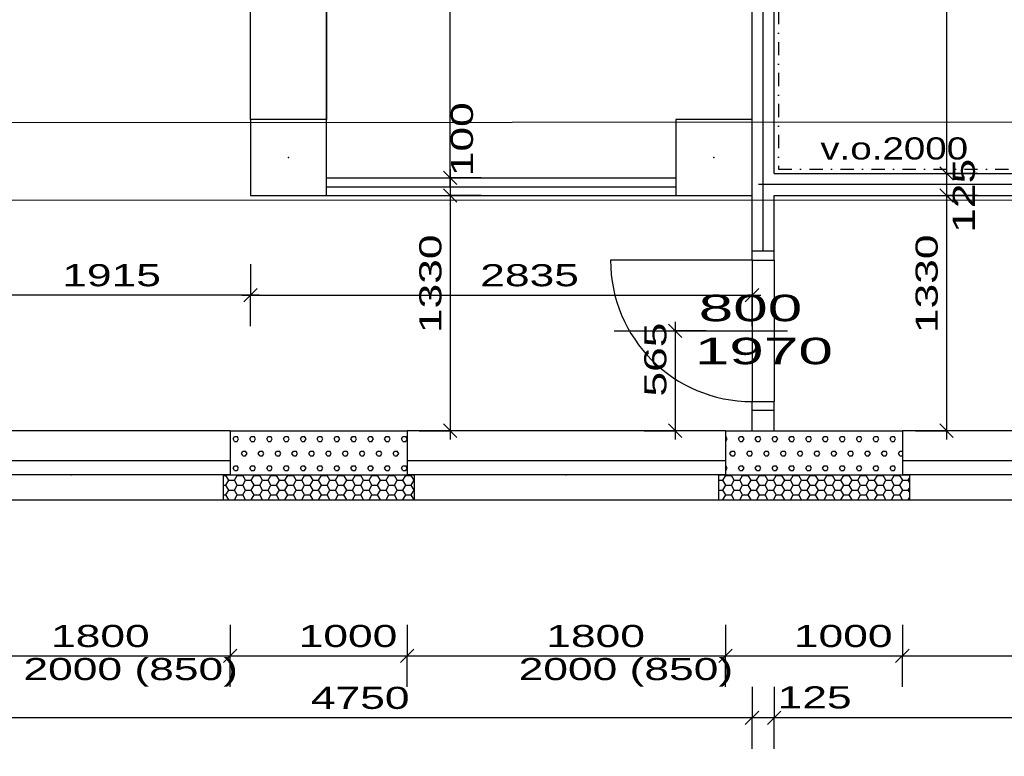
# Model space of a CAD drawing. Extents: x -196363 to 398972, y -489949 to -260582.
# Tile 220 of 256: x 256592 to 262159, y -389825 to -385659. Entities that reach past the tile are written whole.
import ezdxf

# ---------------------------------------------------------------- set-up
doc = ezdxf.new("R2010")
doc.units = 0
doc.header["$MEASUREMENT"] = 0
doc.linetypes.add('DOTDASH', pattern=[1, 0.3, -0.2, 0, -0.2, 0.3])
for name, color, linetype in [('dvere', 1, 'Continuous'), ('koty', 1, 'Continuous'), ('navrh', 2, 'Continuous'), ('noszdiv', 1, 'Continuous'), ('obklady', 14, 'Continuous'), ('okna', 2, 'Continuous'), ('popdver', 6, 'Continuous'), ('srafy', 8, 'Continuous'), ('tepizol', 8, 'Continuous'), ('zarpred', 5, 'Continuous')]:
    doc.layers.add(name, color=color, linetype=linetype)
doc.styles.add('SPIRITTXTSTYLE1', font='ROMAN')
doc.linetypes.add('CERCH2', pattern='A,0,-1,[17,dur+dsp vaclavov.shx,S=0.003401,R=0,X=-1,Y=0],0', length=1)
doc.linetypes.add('TEPIZL3', pattern='A,0,-1,[9,dur+dsp vaclavov.shx,S=0.005714,R=0,X=-1,Y=0],0', length=1)
doc.dimstyles.new('SPIRITSTYLE26', dxfattribs={"dimtxt": 125, "dimasz": 12.7, "dimexe": 175, "dimexo": -175, "dimgap": 50, "dimtad": 1, "dimdec": 3, "dimzin": 0, "dimdsep": 46, "dimlunit": 7, "dimtxsty": 'SPIRITTXTSTYLE1', "dimblk1": '_TICKMARKS26', "dimblk2": '_TICKMARKS26', "dimsah": 1, "dimcen": 0.09, "dimdle": 50, "dimclrd": 1, "dimclre": 1, "dimclrt": 1, "dimadec": 0, "dimazin": 0, "dimtfac": 1, "dimtdec": 4, "dimtofl": 0, "dimtmove": 1, "dimatfit": 0, "dimfxl": 0, "dimtolj": 1, "dimtzin": 0, "dimarcsym": 0})
doc.dimstyles.new('SPIRITSTYLE470', dxfattribs={"dimtxt": 125, "dimasz": 12.7, "dimexe": 175, "dimexo": 928.163696, "dimgap": 50, "dimtad": 1, "dimdec": 3, "dimzin": 0, "dimdsep": 46, "dimlunit": 7, "dimtxsty": 'SPIRITTXTSTYLE1', "dimblk1": '_TICKMARKS470', "dimblk2": '_TICKMARKS470', "dimsah": 1, "dimcen": 0.09, "dimdle": 50, "dimclrd": 1, "dimclre": 1, "dimclrt": 1, "dimadec": 0, "dimazin": 0, "dimtfac": 1, "dimtdec": 4, "dimtofl": 0, "dimtmove": 1, "dimatfit": 0, "dimfxl": 0, "dimtolj": 1, "dimtzin": 0, "dimarcsym": 0})
doc.dimstyles.new('SPIRITSTYLE471', dxfattribs={"dimtxt": 125, "dimasz": 12.7, "dimexe": 175, "dimexo": 973.184204, "dimgap": 50, "dimtad": 1, "dimdec": 3, "dimzin": 0, "dimdsep": 46, "dimlunit": 7, "dimtxsty": 'SPIRITTXTSTYLE1', "dimblk1": '_TICKMARKS471', "dimblk2": '_TICKMARKS471', "dimsah": 1, "dimcen": 0.09, "dimdle": 50, "dimclrd": 1, "dimclre": 1, "dimclrt": 1, "dimadec": 0, "dimazin": 0, "dimtfac": 1, "dimtdec": 4, "dimtofl": 0, "dimtmove": 1, "dimatfit": 0, "dimfxl": 0, "dimtolj": 1, "dimtzin": 0, "dimarcsym": 0})
doc.dimstyles.new('SPIRITSTYLE473', dxfattribs={"dimtxt": 125, "dimasz": 12.7, "dimexe": 175, "dimexo": 1448.169189, "dimgap": 50, "dimtad": 1, "dimdec": 3, "dimzin": 0, "dimdsep": 46, "dimlunit": 7, "dimtxsty": 'SPIRITTXTSTYLE1', "dimblk1": '_TICKMARKS473', "dimblk2": '_TICKMARKS473', "dimsah": 1, "dimcen": 0.09, "dimdle": 50, "dimclrd": 1, "dimclre": 1, "dimclrt": 1, "dimadec": 0, "dimazin": 0, "dimtfac": 1, "dimtdec": 4, "dimtofl": 0, "dimtmove": 1, "dimatfit": 0, "dimfxl": 0, "dimtolj": 1, "dimtzin": 0, "dimarcsym": 0})
doc.dimstyles.new('SPIRITSTYLE475', dxfattribs={"dimtxt": 125, "dimasz": 12.7, "dimexe": 175, "dimexo": 1548.15686, "dimgap": 50, "dimtad": 1, "dimdec": 3, "dimzin": 0, "dimdsep": 46, "dimlunit": 7, "dimtxsty": 'SPIRITTXTSTYLE1', "dimblk1": '_TICKMARKS475', "dimblk2": '_TICKMARKS475', "dimsah": 1, "dimcen": 0.09, "dimdle": 50, "dimclrd": 1, "dimclre": 1, "dimclrt": 1, "dimadec": 0, "dimazin": 0, "dimtfac": 1, "dimtdec": 4, "dimtofl": 0, "dimtmove": 1, "dimatfit": 0, "dimfxl": 0, "dimtolj": 1, "dimtzin": 0, "dimarcsym": 0})
doc.dimstyles.new('SPIRITSTYLE488', dxfattribs={"dimtxt": 125, "dimasz": 12.7, "dimexe": 175, "dimexo": 8150.197266, "dimgap": 50, "dimtad": 1, "dimdec": 3, "dimzin": 0, "dimdsep": 46, "dimlunit": 7, "dimtxsty": 'SPIRITTXTSTYLE1', "dimblk1": '_TICKMARKS488', "dimblk2": '_TICKMARKS488', "dimsah": 1, "dimcen": 0.09, "dimdle": 50, "dimclrd": 1, "dimclre": 1, "dimclrt": 1, "dimadec": 0, "dimazin": 0, "dimtfac": 1, "dimtdec": 4, "dimtofl": 0, "dimtmove": 1, "dimatfit": 0, "dimfxl": 0, "dimtolj": 1, "dimtzin": 0, "dimarcsym": 0})
doc.dimstyles.new('SPIRITSTYLE630', dxfattribs={"dimtxt": 125, "dimasz": 12.7, "dimexe": 175, "dimexo": 113.602547, "dimgap": 50, "dimtad": 1, "dimdec": 3, "dimzin": 0, "dimdsep": 46, "dimlunit": 7, "dimtxsty": 'SPIRITTXTSTYLE1', "dimblk1": '_TICKMARKS630', "dimblk2": '_TICKMARKS630', "dimsah": 1, "dimcen": 0.09, "dimdle": 50, "dimclrd": 1, "dimclre": 1, "dimclrt": 1, "dimadec": 0, "dimazin": 0, "dimtfac": 1, "dimtdec": 4, "dimtofl": 0, "dimtmove": 1, "dimatfit": 0, "dimfxl": 0, "dimtolj": 1, "dimtzin": 0, "dimarcsym": 0})
doc.dimstyles.new('SPIRITSTYLE631', dxfattribs={"dimtxt": 125, "dimasz": 12.7, "dimexe": 175, "dimexo": 388.041595, "dimgap": 50, "dimtad": 1, "dimdec": 3, "dimzin": 0, "dimdsep": 46, "dimlunit": 7, "dimtxsty": 'SPIRITTXTSTYLE1', "dimblk1": '_TICKMARKS631', "dimblk2": '_TICKMARKS631', "dimsah": 1, "dimcen": 0.09, "dimdle": 50, "dimclrd": 1, "dimclre": 1, "dimclrt": 1, "dimadec": 0, "dimazin": 0, "dimtfac": 1, "dimtdec": 4, "dimtofl": 0, "dimtmove": 1, "dimatfit": 0, "dimfxl": 0, "dimtolj": 1, "dimtzin": 0, "dimarcsym": 0})
doc.dimstyles.new('SPIRITSTYLE632', dxfattribs={"dimtxt": 125, "dimasz": 12.7, "dimexe": 175, "dimexo": 23.01582, "dimgap": 50, "dimtad": 1, "dimdec": 3, "dimzin": 0, "dimdsep": 46, "dimlunit": 7, "dimtxsty": 'SPIRITTXTSTYLE1', "dimblk1": '_TICKMARKS632', "dimblk2": '_TICKMARKS632', "dimsah": 1, "dimcen": 0.09, "dimdle": 50, "dimclrd": 1, "dimclre": 1, "dimclrt": 1, "dimadec": 0, "dimazin": 0, "dimtfac": 1, "dimtdec": 4, "dimtofl": 0, "dimtmove": 1, "dimatfit": 0, "dimfxl": 0, "dimtolj": 1, "dimtzin": 0, "dimarcsym": 0})
doc.dimstyles.new('SPIRITSTYLE670', dxfattribs={"dimtxt": 125, "dimasz": 12.7, "dimexe": 175, "dimexo": 225.000381, "dimgap": 50, "dimtad": 1, "dimdec": 3, "dimzin": 0, "dimdsep": 46, "dimlunit": 7, "dimtxsty": 'SPIRITTXTSTYLE1', "dimblk1": '_TICKMARKS670', "dimblk2": '_TICKMARKS670', "dimsah": 1, "dimcen": 0.09, "dimdle": 50, "dimclrd": 1, "dimclre": 1, "dimclrt": 1, "dimadec": 0, "dimazin": 0, "dimtfac": 1, "dimtdec": 4, "dimtofl": 0, "dimtmove": 1, "dimatfit": 0, "dimfxl": 0, "dimtolj": 1, "dimtzin": 0, "dimarcsym": 0})
doc.dimstyles.new('SPIRITSTYLE671', dxfattribs={"dimtxt": 125, "dimasz": 12.7, "dimexe": 175, "dimexo": -174.4543, "dimgap": 50, "dimtad": 1, "dimdec": 3, "dimzin": 0, "dimdsep": 46, "dimlunit": 7, "dimtxsty": 'SPIRITTXTSTYLE1', "dimblk1": '_TICKMARKS671', "dimblk2": '_TICKMARKS671', "dimsah": 1, "dimcen": 0.09, "dimdle": 50, "dimclrd": 1, "dimclre": 1, "dimclrt": 1, "dimadec": 0, "dimazin": 0, "dimtfac": 1, "dimtdec": 4, "dimtofl": 0, "dimtmove": 1, "dimatfit": 0, "dimfxl": 0, "dimtolj": 1, "dimtzin": 0, "dimarcsym": 0})
doc.dimstyles.new('SPIRITSTYLE672', dxfattribs={"dimtxt": 125, "dimasz": 12.7, "dimexe": 175, "dimexo": -29.84297, "dimgap": 50, "dimtad": 1, "dimdec": 3, "dimzin": 0, "dimdsep": 46, "dimlunit": 7, "dimtxsty": 'SPIRITTXTSTYLE1', "dimblk1": '_TICKMARKS672', "dimblk2": '_TICKMARKS672', "dimsah": 1, "dimcen": 0.09, "dimdle": 50, "dimclrd": 1, "dimclre": 1, "dimclrt": 1, "dimadec": 0, "dimazin": 0, "dimtfac": 1, "dimtdec": 4, "dimtofl": 0, "dimtmove": 1, "dimatfit": 0, "dimfxl": 0, "dimtolj": 1, "dimtzin": 0, "dimarcsym": 0})
pattern_1 = [(0, (583704.19, -258948.734), (47.625, 82.488914), [15.875, -79.375]), (0, (583704.19, -258921.234), (47.625, 82.488914), [15.875, -79.375]), (60.000002, (583720.06, -258948.734), (-47.625, 82.488914), [15.875, -79.375]), (120.000003, (583704.19, -258948.734), (-95.25, -3e-06), [15.875, -79.375]), (60.000002, (583696.25, -258934.984), (-47.625, 82.488914), [15.875, -79.375]), (120.000003, (583728, -258934.984), (-95.25, -3e-06), [15.875, -79.375])]
pattern_2 = [(0, (583704.188, -258948.734), (47.625, 27.4963055), [-63.5, 31.75]), (60.000002, (583704.188, -258948.734), (-1.7e-06, 54.9926147), [31.75, -63.5]), (120.000003, (583704.188, -258948.734), (-47.625, 27.4963055), [-63.5, 31.75])]

# ---------------------------------------------------------------- blocks, each defined once
blk = doc.blocks.new('_TICKMARKS471')
at = {"color": 1, "linetype": 'Continuous'}
blk.add_line((-3, -3), (3, 3), dxfattribs=at)
blk = doc.blocks.new('*D1200')
at = {"color": 1, "linetype": 'Continuous', "ltscale": 300}
for p, q in [((255982.765625, -389081.8125, 1723.800049), (255982.765625, -389256.8125, 1723.800049)), ((257782.765625, -389081.8125, 1723.800049), (257782.765625, -389256.8125, 1723.800049)), ((255932.75, -389256.8125, 1723.800049), (257832.765625, -389256.8125, 1723.800049)), ((255982.765625, -389431.8125, 1723.800049), (255982.765625, -389256.8125, 1723.800049)), ((257782.765625, -389431.8125, 1723.800049), (257782.765625, -389256.8125, 1723.800049))]:
    blk.add_line(p, q, dxfattribs=at)
at = {"color": 1, "linetype": 'Continuous', "ltscale": 300, "xscale": 12.69999980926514, "yscale": 12.69999980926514, "zscale": 12.69999980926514, "rotation": 180.0000050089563}
blk.add_blockref('_TICKMARKS471', (255982.765625, -389256.8125, 1723.800049), dxfattribs=at)
at = {"color": 1, "linetype": 'Continuous', "ltscale": 300, "xscale": 12.69999980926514, "yscale": 12.69999980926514, "zscale": 12.69999980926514}
blk.add_blockref('_TICKMARKS471', (257782.765625, -389256.8125, 1723.800049), dxfattribs=at)
at = {"color": 1, "linetype": 'Continuous', "ltscale": 300, "style": 'SPIRITTXTSTYLE1', "width": 1.5}
blk.add_text('1800', height=125, dxfattribs=at).set_placement((256769.671875, -389206.84375, 1723.800049))
blk = doc.blocks.new('*D1201')
at = {"color": 1, "linetype": 'Continuous', "ltscale": 300}
for p, q in [((257782.765625, -389081.8125, 1723.800049), (257782.765625, -389256.8125, 1723.800049)), ((258782.765625, -389081.8125, 1723.800049), (258782.765625, -389256.8125, 1723.800049)), ((257732.765625, -389256.8125, 1723.800049), (258832.765625, -389256.8125, 1723.800049)), ((257782.765625, -389431.8125, 1723.800049), (257782.765625, -389256.8125, 1723.800049)), ((258782.765625, -389431.8125, 1723.800049), (258782.765625, -389256.8125, 1723.800049))]:
    blk.add_line(p, q, dxfattribs=at)
at = {"color": 1, "linetype": 'Continuous', "ltscale": 300, "xscale": 12.69999980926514, "yscale": 12.69999980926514, "zscale": 12.69999980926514, "rotation": 180.0000050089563}
blk.add_blockref('_TICKMARKS471', (257782.765625, -389256.8125, 1723.800049), dxfattribs=at)
at = {"color": 1, "linetype": 'Continuous', "ltscale": 300, "xscale": 12.69999980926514, "yscale": 12.69999980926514, "zscale": 12.69999980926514}
blk.add_blockref('_TICKMARKS471', (258782.765625, -389256.8125, 1723.800049), dxfattribs=at)
at = {"color": 1, "linetype": 'Continuous', "ltscale": 300, "style": 'SPIRITTXTSTYLE1', "width": 1.5}
blk.add_text('1000', height=125, dxfattribs=at).set_placement((258169.6875, -389206.84375, 1723.800049))
blk = doc.blocks.new('_TICKMARKS470')
at = {"color": 1, "linetype": 'Continuous'}
blk.add_line((-3, -3), (3, 3), dxfattribs=at)
blk = doc.blocks.new('*D1202')
at = {"color": 1, "linetype": 'Continuous', "ltscale": 300}
for p, q in [((258782.765625, -389081.8125, 1723.800049), (258782.765625, -389256.8125, 1723.800049)), ((260582.765625, -389081.8125, 1723.800049), (260582.765625, -389256.8125, 1723.800049)), ((258732.765625, -389256.8125, 1723.800049), (260632.78125, -389256.8125, 1723.800049)), ((258782.765625, -389431.8125, 1723.800049), (258782.765625, -389256.8125, 1723.800049)), ((260582.765625, -389431.8125, 1723.800049), (260582.765625, -389256.8125, 1723.800049))]:
    blk.add_line(p, q, dxfattribs=at)
at = {"color": 1, "linetype": 'Continuous', "ltscale": 300, "xscale": 12.69999980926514, "yscale": 12.69999980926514, "zscale": 12.69999980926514, "rotation": 180.0000050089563}
blk.add_blockref('_TICKMARKS470', (258782.765625, -389256.8125, 1723.800049), dxfattribs=at)
at = {"color": 1, "linetype": 'Continuous', "ltscale": 300, "xscale": 12.69999980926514, "yscale": 12.69999980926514, "zscale": 12.69999980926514}
blk.add_blockref('_TICKMARKS470', (260582.765625, -389256.8125, 1723.800049), dxfattribs=at)
at = {"color": 1, "linetype": 'Continuous', "ltscale": 300, "style": 'SPIRITTXTSTYLE1', "width": 1.5}
blk.add_text('1800', height=125, dxfattribs=at).set_placement((259569.671875, -389206.84375, 1723.800049))
blk = doc.blocks.new('*D1203')
at = {"color": 1, "linetype": 'Continuous', "ltscale": 300}
for p, q in [((260582.765625, -389081.8125, 1723.800049), (260582.765625, -389256.8125, 1723.800049)), ((261582.765625, -389081.8125, 1723.800049), (261582.765625, -389256.8125, 1723.800049)), ((260532.765625, -389256.8125, 1723.800049), (261632.78125, -389256.8125, 1723.800049)), ((260582.765625, -389431.8125, 1723.800049), (260582.765625, -389256.8125, 1723.800049)), ((261582.765625, -389431.8125, 1723.800049), (261582.765625, -389256.8125, 1723.800049))]:
    blk.add_line(p, q, dxfattribs=at)
at = {"color": 1, "linetype": 'Continuous', "ltscale": 300, "xscale": 12.69999980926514, "yscale": 12.69999980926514, "zscale": 12.69999980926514, "rotation": 180.0000050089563}
blk.add_blockref('_TICKMARKS470', (260582.765625, -389256.8125, 1723.800049), dxfattribs=at)
at = {"color": 1, "linetype": 'Continuous', "ltscale": 300, "xscale": 12.69999980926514, "yscale": 12.69999980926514, "zscale": 12.69999980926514}
blk.add_blockref('_TICKMARKS470', (261582.765625, -389256.8125, 1723.800049), dxfattribs=at)
at = {"color": 1, "linetype": 'Continuous', "ltscale": 300, "style": 'SPIRITTXTSTYLE1', "width": 1.5}
blk.add_text('1000', height=125, dxfattribs=at).set_placement((260969.703125, -389206.84375, 1723.800049))
blk = doc.blocks.new('*D1204')
at = {"color": 1, "linetype": 'Continuous', "ltscale": 300}
for p, q in [((261582.765625, -389081.8125, 1723.800049), (261582.765625, -389256.8125, 1723.800049)), ((263382.78125, -389081.8125, 1723.800049), (263382.78125, -389256.8125, 1723.800049)), ((261532.765625, -389256.8125, 1723.800049), (263432.78125, -389256.8125, 1723.800049)), ((261582.765625, -389431.8125, 1723.800049), (261582.765625, -389256.8125, 1723.800049)), ((263382.78125, -389431.8125, 1723.800049), (263382.78125, -389256.8125, 1723.800049))]:
    blk.add_line(p, q, dxfattribs=at)
at = {"color": 1, "linetype": 'Continuous', "ltscale": 300, "xscale": 12.69999980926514, "yscale": 12.69999980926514, "zscale": 12.69999980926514, "rotation": 180.0000050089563}
blk.add_blockref('_TICKMARKS470', (261582.765625, -389256.8125, 1723.800049), dxfattribs=at)
at = {"color": 1, "linetype": 'Continuous', "ltscale": 300, "xscale": 12.69999980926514, "yscale": 12.69999980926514, "zscale": 12.69999980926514}
blk.add_blockref('_TICKMARKS470', (263382.78125, -389256.8125, 1723.800049), dxfattribs=at)
at = {"color": 1, "linetype": 'Continuous', "ltscale": 300, "style": 'SPIRITTXTSTYLE1', "width": 1.5}
blk.add_text('1800', height=125, dxfattribs=at).set_placement((262369.6875, -389206.84375, 1723.800049))
blk = doc.blocks.new('_TICKMARKS473')
at = {"color": 1, "linetype": 'Continuous'}
blk.add_line((-3, -3), (3, 3), dxfattribs=at)
blk = doc.blocks.new('*D1217')
at = {"color": 1, "linetype": 'Continuous', "ltscale": 300}
for p, q in [((260857.75, -389431.8125, 1723.80005), (260857.75, -389606.8125, 1723.80005)), ((269752.75, -389431.8125, 1723.80005), (269752.75, -389606.8125, 1723.80005)), ((269802.78125, -389606.8125, 1723.80005), (260807.75, -389606.8125, 1723.80005)), ((260857.75, -389781.8125, 1723.80005), (260857.75, -389606.8125, 1723.80005)), ((269752.75, -389781.8125, 1723.80005), (269752.75, -389606.8125, 1723.80005))]:
    blk.add_line(p, q, dxfattribs=at)
at = {"color": 1, "linetype": 'Continuous', "ltscale": 300, "xscale": 12.69999980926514, "yscale": 12.69999980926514, "zscale": 12.69999980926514}
for p, rotation in [((260857.75, -389606.8125, 1723.80005), 180.0000050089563), ((269752.75, -389606.8125, 1723.80005), 360.0000100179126)]:
    blk.add_blockref('_TICKMARKS473', p, dxfattribs=dict(at, rotation=rotation))
at = {"color": 1, "linetype": 'Continuous', "ltscale": 300, "style": 'SPIRITTXTSTYLE1', "width": 1.5}
blk.add_text('8895', height=125, rotation=360.00001002, dxfattribs=at).set_placement((265186.21875, -389556.8125, 1723.80005))
blk = doc.blocks.new('*D1218')
at = {"color": 1, "linetype": 'Continuous', "ltscale": 300}
for p, q in [((260732.765625, -389431.8125, 1723.800049), (260732.765625, -389606.8125, 1723.800049)), ((260857.75, -389431.8125, 1723.800049), (260857.75, -389606.8125, 1723.800049)), ((260907.765625, -389606.8125, 1723.800049), (260682.75, -389606.8125, 1723.800049)), ((260732.765625, -389781.8125, 1723.800049), (260732.765625, -389606.8125, 1723.800049)), ((260857.75, -389781.8125, 1723.800049), (260857.75, -389606.8125, 1723.800049))]:
    blk.add_line(p, q, dxfattribs=at)
at = {"color": 1, "linetype": 'Continuous', "ltscale": 300, "xscale": 12.69999980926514, "yscale": 12.69999980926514, "zscale": 12.69999980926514}
for p, rotation in [((260732.765625, -389606.8125, 1723.800049), 180.0000050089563), ((260857.75, -389606.8125, 1723.800049), 360.0000100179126)]:
    blk.add_blockref('_TICKMARKS473', p, dxfattribs=dict(at, rotation=rotation))
at = {"color": 1, "linetype": 'Continuous', "ltscale": 300, "style": 'SPIRITTXTSTYLE1', "width": 1.5}
blk.add_text('125', height=125, rotation=360.000010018, dxfattribs=at).set_placement((260877.75, -389554.125, 1723.800049))
blk = doc.blocks.new('*D1219')
at = {"color": 1, "linetype": 'Continuous', "ltscale": 300}
for p, q in [((255982.765625, -389431.8125, 1723.800049), (255982.765625, -389606.8125, 1723.800049)), ((260732.765625, -389431.8125, 1723.800049), (260732.765625, -389606.8125, 1723.800049)), ((260782.765625, -389606.8125, 1723.800049), (255932.75, -389606.8125, 1723.800049)), ((255982.765625, -389781.8125, 1723.800049), (255982.765625, -389606.8125, 1723.800049)), ((260732.765625, -389781.8125, 1723.800049), (260732.765625, -389606.8125, 1723.800049))]:
    blk.add_line(p, q, dxfattribs=at)
at = {"color": 1, "linetype": 'Continuous', "ltscale": 300, "xscale": 12.69999980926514, "yscale": 12.69999980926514, "zscale": 12.69999980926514}
for p, rotation in [((255982.765625, -389606.8125, 1723.800049), 180.0000050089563), ((260732.765625, -389606.8125, 1723.800049), 360.0000100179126)]:
    blk.add_blockref('_TICKMARKS473', p, dxfattribs=dict(at, rotation=rotation))
at = {"color": 1, "linetype": 'Continuous', "ltscale": 300, "style": 'SPIRITTXTSTYLE1', "width": 1.5}
blk.add_text('4750', height=125, rotation=360.000010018, dxfattribs=at).set_placement((258238.71875, -389556.8125, 1723.800049))
blk = doc.blocks.new('_TICKMARKS475')
at = {"color": 1, "linetype": 'Continuous'}
blk.add_line((-3, -3), (3, 3), dxfattribs=at)
blk = doc.blocks.new('*D1223')
at = {"color": 1, "linetype": 'Continuous', "ltscale": 300}
for p, q in [((251502.765625, -389781.8125, 1723.800049), (251502.765625, -389956.8125, 1723.800049)), ((276772.75, -389781.8125, 1723.800049), (276772.75, -389956.8125, 1723.800049)), ((251452.765625, -389956.8125, 1723.800049), (276822.78125, -389956.8125, 1723.800049)), ((251502.765625, -390131.8125, 1723.800049), (251502.765625, -389956.8125, 1723.800049)), ((276772.75, -390131.8125, 1723.800049), (276772.75, -389956.8125, 1723.800049))]:
    blk.add_line(p, q, dxfattribs=at)
at = {"color": 1, "linetype": 'Continuous', "ltscale": 300, "xscale": 12.69999980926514, "yscale": 12.69999980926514, "zscale": 12.69999980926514, "rotation": 180.0000050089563}
blk.add_blockref('_TICKMARKS475', (251502.765625, -389956.8125, 1723.800049), dxfattribs=at)
at = {"color": 1, "linetype": 'Continuous', "ltscale": 300, "xscale": 12.69999980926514, "yscale": 12.69999980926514, "zscale": 12.69999980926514}
blk.add_blockref('_TICKMARKS475', (276772.75, -389956.8125, 1723.800049), dxfattribs=at)
at = {"color": 1, "linetype": 'Continuous', "ltscale": 300, "style": 'SPIRITTXTSTYLE1', "width": 1.5}
blk.add_text('25270', height=125, dxfattribs=at).set_placement((263988.96875, -389906.8125, 1723.800049))
blk = doc.blocks.new('_TICKMARKS488')
at = {"color": 1, "linetype": 'Continuous'}
blk.add_line((-3, -3), (3, 3), dxfattribs=at)
blk = doc.blocks.new('*D1244')
at = {"color": 1, "linetype": 'Continuous', "ltscale": 300}
for p, q in [((249217.5625, -370173.6875, 1723.800049), (249217.5625, -388283.65625, 1723.800049)), ((249042.5625, -370223.6875, 1723.800049), (249217.5625, -370223.6875, 1723.800049)), ((249392.5625, -370223.6875, 1723.800049), (249217.5625, -370223.6875, 1723.800049)), ((249042.5625, -388233.65625, 1723.800049), (249217.5625, -388233.65625, 1723.800049)), ((249392.5625, -388233.65625, 1723.800049), (249217.5625, -388233.65625, 1723.800049))]:
    blk.add_line(p, q, dxfattribs=at)
at = {"color": 1, "linetype": 'Continuous', "ltscale": 300, "xscale": 12.69999980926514, "yscale": 12.69999980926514, "zscale": 12.69999980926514}
for p, rotation in [((249217.5625, -370223.6875, 1723.800049), 90.00000250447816), ((249217.5625, -388233.65625, 1723.800049), -90.00000250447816)]:
    blk.add_blockref('_TICKMARKS488', p, dxfattribs=dict(at, rotation=rotation))
at = {"color": 1, "linetype": 'Continuous', "ltscale": 300, "style": 'SPIRITTXTSTYLE1', "width": 1.5}
blk.add_text('18010', height=125, rotation=450.000019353, dxfattribs=at).set_placement((249167.578125, -379365.53125, 1723.800049))
blk = doc.blocks.new('_TICKMARKS630')
at = {"color": 1, "linetype": 'Continuous'}
blk.add_line((-3, -3), (3, 3), dxfattribs=at)
blk = doc.blocks.new('*D1545')
at = {"color": 1, "linetype": 'Continuous', "ltscale": 300}
for p, q in [((259026.640625, -386503.65625, 1723.800049), (259026.640625, -386703.65625, 1723.800049)), ((258851.65625, -386553.65625, 1723.800049), (259026.640625, -386553.65625, 1723.800049)), ((259201.640625, -386553.65625, 1723.800049), (259026.640625, -386553.65625, 1723.800049)), ((258851.65625, -386653.625, 1723.800049), (259026.640625, -386653.625, 1723.800049)), ((259201.640625, -386653.625, 1723.800049), (259026.640625, -386653.625, 1723.800049))]:
    blk.add_line(p, q, dxfattribs=at)
at = {"color": 1, "linetype": 'Continuous', "ltscale": 300, "xscale": 12.69999980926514, "yscale": 12.69999980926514, "zscale": 12.69999980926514}
for p, rotation in [((259026.640625, -386553.65625, 1723.800049), 90.00000250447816), ((259026.640625, -386653.625, 1723.800049), -90.00000250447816)]:
    blk.add_blockref('_TICKMARKS630', p, dxfattribs=dict(at, rotation=rotation))
at = {"color": 1, "linetype": 'Continuous', "ltscale": 300, "style": 'SPIRITTXTSTYLE1', "width": 1.5}
blk.add_text('100', height=125, rotation=450.000019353, dxfattribs=at).set_placement((259155.140625, -386544.4375, 1723.800049))
blk = doc.blocks.new('_TICKMARKS26')
at = {"color": 1, "linetype": 'Continuous'}
blk.add_line((-3, -3), (3, 3), dxfattribs=at)
blk = doc.blocks.new('*D1546')
at = {"color": 1, "linetype": 'Continuous', "ltscale": 300}
for p, q in [((258851.65625, -382773.6875, 1723.800049), (259026.640625, -382773.6875, 1723.800049)), ((259026.640625, -386603.65625, 1723.800049), (259026.640625, -382723.6875, 1723.800049)), ((259201.640625, -382773.6875, 1723.800049), (259026.640625, -382773.6875, 1723.800049)), ((258851.65625, -386553.65625, 1723.800049), (259026.640625, -386553.65625, 1723.800049)), ((259201.640625, -386553.65625, 1723.800049), (259026.640625, -386553.65625, 1723.800049))]:
    blk.add_line(p, q, dxfattribs=at)
at = {"color": 1, "linetype": 'Continuous', "ltscale": 300, "xscale": 12.69999980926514, "yscale": 12.69999980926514, "zscale": 12.69999980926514}
for p, rotation in [((259026.640625, -382773.6875, 1723.800049), 90.00000250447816), ((259026.640625, -386553.65625, 1723.800049), 270.0000006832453)]:
    blk.add_blockref('_TICKMARKS26', p, dxfattribs=dict(at, rotation=rotation))
at = {"color": 1, "linetype": 'Continuous', "ltscale": 300, "style": 'SPIRITTXTSTYLE1', "width": 1.5}
blk.add_text('3780', height=125, rotation=90.000002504, dxfattribs=at).set_placement((258976.671875, -384782.6875, 1723.800049))
blk = doc.blocks.new('*D1547')
at = {"color": 1, "linetype": 'Continuous', "ltscale": 300}
for p, q in [((259026.640625, -386603.625, 1723.800049), (259026.640625, -388033.65625, 1723.800049)), ((258851.65625, -386653.625, 1723.800049), (259026.640625, -386653.625, 1723.800049)), ((259201.640625, -386653.625, 1723.800049), (259026.640625, -386653.625, 1723.800049)), ((258851.65625, -387983.625, 1723.800049), (259026.640625, -387983.625, 1723.800049)), ((259201.640625, -387983.625, 1723.800049), (259026.640625, -387983.625, 1723.800049))]:
    blk.add_line(p, q, dxfattribs=at)
at = {"color": 1, "linetype": 'Continuous', "ltscale": 300, "xscale": 12.69999980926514, "yscale": 12.69999980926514, "zscale": 12.69999980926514}
for p, rotation in [((259026.640625, -386653.625, 1723.800049), 90.00000250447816), ((259026.640625, -387983.625, 1723.800049), -90.00000250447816)]:
    blk.add_blockref('_TICKMARKS26', p, dxfattribs=dict(at, rotation=rotation))
at = {"color": 1, "linetype": 'Continuous', "ltscale": 300, "style": 'SPIRITTXTSTYLE1', "width": 1.5}
blk.add_text('1330', height=125, rotation=450.000019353, dxfattribs=at).set_placement((258976.671875, -387431.71875, 1723.800049))
blk = doc.blocks.new('_TICKMARKS631')
at = {"color": 1, "linetype": 'Continuous'}
blk.add_line((-3, -3), (3, 3), dxfattribs=at)
blk = doc.blocks.new('*D1548')
at = {"color": 1, "linetype": 'Continuous', "ltscale": 300}
for p, q in [((255982.765625, -387041.6875, 1723.800049), (255982.765625, -387216.6875, 1723.800049)), ((257897.765625, -387041.6875, 1723.800049), (257897.765625, -387216.6875, 1723.800049)), ((257947.765625, -387216.6875, 1723.800049), (255932.75, -387216.6875, 1723.800049)), ((255982.765625, -387391.6875, 1723.800049), (255982.765625, -387216.6875, 1723.800049)), ((257897.765625, -387391.6875, 1723.800049), (257897.765625, -387216.6875, 1723.800049))]:
    blk.add_line(p, q, dxfattribs=at)
at = {"color": 1, "linetype": 'Continuous', "ltscale": 300, "xscale": 12.69999980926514, "yscale": 12.69999980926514, "zscale": 12.69999980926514}
for p, rotation in [((255982.765625, -387216.6875, 1723.800049), 180.0000050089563), ((257897.765625, -387216.6875, 1723.800049), 360.0000100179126)]:
    blk.add_blockref('_TICKMARKS631', p, dxfattribs=dict(at, rotation=rotation))
at = {"color": 1, "linetype": 'Continuous', "ltscale": 300, "style": 'SPIRITTXTSTYLE1', "width": 1.5}
blk.add_text('1915', height=125, rotation=360.000010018, dxfattribs=at).set_placement((256833.125, -387166.6875, 1723.800049))
blk = doc.blocks.new('_TICKMARKS632')
at = {"color": 1, "linetype": 'Continuous'}
blk.add_line((-3, -3), (3, 3), dxfattribs=at)
blk = doc.blocks.new('*D1549')
at = {"color": 1, "linetype": 'Continuous', "ltscale": 300}
for p, q in [((257897.765625, -387041.6875, 1723.800049), (257897.765625, -387216.6875, 1723.800049)), ((260732.765625, -387041.6875, 1723.800049), (260732.765625, -387216.6875, 1723.800049)), ((257847.75, -387216.6875, 1723.800049), (260782.765625, -387216.6875, 1723.800049)), ((257897.765625, -387391.6875, 1723.800049), (257897.765625, -387216.6875, 1723.800049)), ((260732.765625, -387391.6875, 1723.800049), (260732.765625, -387216.6875, 1723.800049))]:
    blk.add_line(p, q, dxfattribs=at)
at = {"color": 1, "linetype": 'Continuous', "ltscale": 300, "xscale": 12.69999980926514, "yscale": 12.69999980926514, "zscale": 12.69999980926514, "rotation": 180.0000050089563}
blk.add_blockref('_TICKMARKS632', (257897.765625, -387216.6875, 1723.800049), dxfattribs=at)
at = {"color": 1, "linetype": 'Continuous', "ltscale": 300, "xscale": 12.69999980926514, "yscale": 12.69999980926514, "zscale": 12.69999980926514}
blk.add_blockref('_TICKMARKS632', (260732.765625, -387216.6875, 1723.800049), dxfattribs=at)
at = {"color": 1, "linetype": 'Continuous', "ltscale": 300, "style": 'SPIRITTXTSTYLE1', "width": 1.5}
blk.add_text('2835', height=125, dxfattribs=at).set_placement((259196.203125, -387166.6875, 1723.800049))
blk = doc.blocks.new('_TICKMARKS670')
at = {"color": 1, "linetype": 'Continuous'}
blk.add_line((-3, -3), (3, 3), dxfattribs=at)
blk = doc.blocks.new('*D1610')
at = {"color": 1, "linetype": 'Continuous', "ltscale": 300}
for p, q in [((261658, -382608.59375, 1723.800049), (261833, -382608.59375, 1723.800049)), ((261833, -382558.59375, 1723.800049), (261833, -386578.65625, 1723.800049)), ((262008, -382608.59375, 1723.800049), (261833, -382608.59375, 1723.800049)), ((261658, -386528.65625, 1723.800049), (261833, -386528.65625, 1723.800049)), ((262008, -386528.65625, 1723.800049), (261833, -386528.65625, 1723.800049))]:
    blk.add_line(p, q, dxfattribs=at)
at = {"color": 1, "linetype": 'Continuous', "ltscale": 300, "xscale": 12.69999980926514, "yscale": 12.69999980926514, "zscale": 12.69999980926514}
for p, rotation in [((261833, -382608.59375, 1723.800049), 90.00000250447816), ((261833, -386528.65625, 1723.800049), -90.00000250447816)]:
    blk.add_blockref('_TICKMARKS670', p, dxfattribs=dict(at, rotation=rotation))
at = {"color": 1, "linetype": 'Continuous', "ltscale": 300, "style": 'SPIRITTXTSTYLE1', "width": 1.5}
blk.add_text('3920', height=125, rotation=450.000019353, dxfattribs=at).set_placement((261783.015625, -384687.625, 1723.800049))
blk = doc.blocks.new('*D1611')
at = {"color": 1, "linetype": 'Continuous', "ltscale": 300}
for p, q in [((261833, -386478.625, 1723.800049), (261833, -386703.65625, 1723.800049)), ((261658, -386528.65625, 1723.800049), (261833, -386528.65625, 1723.800049)), ((262008, -386528.65625, 1723.800049), (261833, -386528.65625, 1723.800049)), ((261658, -386653.625, 1723.800049), (261833, -386653.625, 1723.800049)), ((262008, -386653.625, 1723.800049), (261833, -386653.625, 1723.800049))]:
    blk.add_line(p, q, dxfattribs=at)
at = {"color": 1, "linetype": 'Continuous', "ltscale": 300, "xscale": 12.69999980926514, "yscale": 12.69999980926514, "zscale": 12.69999980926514}
for p, rotation in [((261833, -386528.65625, 1723.800049), 90.00000250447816), ((261833, -386653.625, 1723.800049), -90.00000250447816)]:
    blk.add_blockref('_TICKMARKS26', p, dxfattribs=dict(at, rotation=rotation))
at = {"color": 1, "linetype": 'Continuous', "ltscale": 300, "style": 'SPIRITTXTSTYLE1', "width": 1.5}
blk.add_text('125', height=125, rotation=450.000019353, dxfattribs=at).set_placement((261992.859375, -386864.1875, 1723.800049))
blk = doc.blocks.new('_TICKMARKS671')
at = {"color": 1, "linetype": 'Continuous'}
blk.add_line((-3, -3), (3, 3), dxfattribs=at)
blk = doc.blocks.new('*D1612')
at = {"color": 1, "linetype": 'Continuous', "ltscale": 300}
for p, q in [((261832.453125, -386603.625, 1723.800049), (261832.453125, -388033.65625, 1723.800049)), ((261657.453125, -386653.625, 1723.800049), (261832.453125, -386653.625, 1723.800049)), ((262007.453125, -386653.625, 1723.800049), (261832.453125, -386653.625, 1723.800049)), ((261657.453125, -387983.625, 1723.800049), (261832.453125, -387983.625, 1723.800049)), ((262007.453125, -387983.625, 1723.800049), (261832.453125, -387983.625, 1723.800049))]:
    blk.add_line(p, q, dxfattribs=at)
at = {"color": 1, "linetype": 'Continuous', "ltscale": 300, "xscale": 12.69999980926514, "yscale": 12.69999980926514, "zscale": 12.69999980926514}
for p, rotation in [((261832.453125, -386653.625, 1723.800049), 90.00000250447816), ((261832.453125, -387983.625, 1723.800049), -90.00000250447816)]:
    blk.add_blockref('_TICKMARKS671', p, dxfattribs=dict(at, rotation=rotation))
at = {"color": 1, "linetype": 'Continuous', "ltscale": 300, "style": 'SPIRITTXTSTYLE1', "width": 1.5}
blk.add_text('1330', height=125, rotation=450.000019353, dxfattribs=at).set_placement((261782.46875, -387431.71875, 1723.800049))
blk = doc.blocks.new('_TICKMARKS672')
at = {"color": 1, "linetype": 'Continuous'}
blk.add_line((-3, -3), (3, 3), dxfattribs=at)
blk = doc.blocks.new('*D1613')
at = {"color": 1, "linetype": 'Continuous', "ltscale": 300}
for p, q in [((260298.484375, -387368.65625, 1723.800049), (260298.484375, -388033.65625, 1723.800049)), ((260123.484375, -387418.65625, 1723.800049), (260298.484375, -387418.65625, 1723.800049)), ((260473.484375, -387418.65625, 1723.800049), (260298.484375, -387418.65625, 1723.800049)), ((260123.484375, -387983.625, 1723.800049), (260298.484375, -387983.625, 1723.800049)), ((260473.484375, -387983.625, 1723.800049), (260298.484375, -387983.625, 1723.800049))]:
    blk.add_line(p, q, dxfattribs=at)
at = {"color": 1, "linetype": 'Continuous', "ltscale": 300, "xscale": 12.69999980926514, "yscale": 12.69999980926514, "zscale": 12.69999980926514}
for p, rotation in [((260298.484375, -387418.65625, 1723.800049), 90.00000250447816), ((260298.484375, -387983.625, 1723.800049), -90.00000250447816)]:
    blk.add_blockref('_TICKMARKS672', p, dxfattribs=dict(at, rotation=rotation))
at = {"color": 1, "linetype": 'Continuous', "ltscale": 300, "style": 'SPIRITTXTSTYLE1', "width": 1.5}
blk.add_text('565', height=125, rotation=450.000019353, dxfattribs=at).set_placement((260248.5, -387790.4375, 1723.800049))

msp = doc.modelspace()

# ---------------------------------------------------------------- hatches: boundary and pattern name
at = {"layer": 'srafy', "linetype": 'Continuous', "ltscale": 300}
h = msp.add_hatch(dxfattribs=at)
h.set_pattern_fill('PorBet', color=8, scale=15.875, style=0, pattern_type=2)
h.set_pattern_definition(pattern_1)
h.paths.add_polyline_path([(258782.76562, -388233.65625), (258782.76562, -387983.625), (257782.76562, -387983.625), (257782.76562, -388233.65625)], flags=0)
h = msp.add_hatch(dxfattribs=at)
h.set_pattern_fill('PorBet', color=8, scale=15.875, style=0, pattern_type=2)
h.set_pattern_definition(pattern_1)
h.paths.add_polyline_path([(261582.76562, -388233.65625), (261582.76562, -387983.625), (260857.75, -387983.625), (260732.76562, -387983.625), (260582.76562, -387983.625), (260582.76562, -388233.65625)], flags=0)
at = {"layer": 'tepizol', "linetype": 'Continuous', "ltscale": 300}
h = msp.add_hatch(dxfattribs=at)
h.set_pattern_fill('Plastev', scale=31.75, style=0, pattern_type=2)
h.set_pattern_definition(pattern_2)
h.paths.add_polyline_path([(257742.78125, -388233.65625), (257742.78125, -388373.65625), (258822.78125, -388373.65625), (258822.78125, -388233.65625)], flags=0)
h = msp.add_hatch(dxfattribs=at)
h.set_pattern_fill('Plastev', scale=31.75, style=0, pattern_type=2)
h.set_pattern_definition(pattern_2)
h.paths.add_polyline_path([(261622.78125, -388373.65625), (261622.78125, -388233.65625), (260542.78125, -388233.65625), (260542.78125, -388373.65625)], flags=0)

# ---------------------------------------------------------------- linework, layer by layer
at = {"layer": 'dvere', "color": 1, "linetype": 'Continuous', "ltscale": 304.799988}
for p, q in [((260857.75, -386968.625), (260732.76562, -386968.625)), ((260857.75, -387868.65625), (260732.76562, -387868.65625))]:
    msp.add_line(p, q, dxfattribs=at)
at = {"layer": 'dvere', "color": 7, "linetype": 'Continuous', "ltscale": 300}
msp.add_line((260732.76562, -387018.65625, 900), (259932.76562, -387018.65625, 900), dxfattribs=at)
at = {"layer": 'dvere', "color": 1, "linetype": 'Continuous', "ltscale": 330}
for p, q in [((260732.76562, -387018.625), (260732.76562, -387818.625)), ((260857.75, -387018.625), (260857.75, -387818.625))]:
    msp.add_line(p, q, dxfattribs=at)
at = {"layer": 'dvere', "color": 7, "linetype": 'Continuous', "ltscale": 300}
msp.add_arc((260732.76562, -387018.65625, 900), 800.00079, 180.00000501, 270.00000068, dxfattribs=at)
at = {"layer": 'dvere', "color": 15, "linetype": 'Continuous', "ltscale": 250}
msp.add_point((260732.76562, -387418.625), dxfattribs=at)
at = {"layer": 'dvere', "color": 7, "linetype": 'Continuous', "ltscale": 300}
msp.add_point((260732.78125, -387418.65625, 900), dxfattribs=at)
at = {"layer": 'navrh', "color": 2, "linetype": 'Continuous', "ltscale": 300}
for p, q in [((260857.75, -386528.65625, 900), (260857.75, -382608.59375, 900)), ((260732.76562, -386223.65625, 900), (260732.76562, -382773.65625, 900)), ((258327.75, -386553.65625, 900), (260302.75, -386553.65625, 900)), ((260857.75, -386528.65625, 900), (262982.78125, -386528.65625, 900)), ((258327.75, -386653.625, 900), (260302.75, -386653.625, 900)), ((260732.76562, -387018.625, 900), (260732.76562, -386653.625, 900)), ((260857.75, -386653.625, 900), (264192.75, -386653.625, 900)), ((260857.75, -387018.625, 900), (260857.75, -386653.625, 900)), ((260732.76562, -387018.625, 900), (260857.75, -387018.625, 900)), ((260732.76562, -387983.625, 900), (260732.76562, -387818.625, 900)), ((260732.76562, -387818.625, 900), (260857.75, -387818.625, 900)), ((260857.75, -387983.625, 900), (260857.75, -387818.625, 900)), ((257782.76562, -387983.625, 900), (258782.76562, -387983.625, 900)), ((257782.76562, -387983.625, 900), (257782.76562, -388233.65625, 900)), ((258782.76562, -387983.625, 900), (258782.76562, -388233.65625, 900)), ((260582.76562, -387983.625, 900), (260732.76562, -387983.625, 900)), ((260582.76562, -387983.625, 900), (260582.76562, -388233.65625, 900)), ((260857.75, -387983.625, 900), (261582.76562, -387983.625, 900)), ((261582.76562, -387983.625, 900), (261582.76562, -388233.65625, 900)), ((257742.78125, -388233.65625, 900), (258822.78125, -388233.65625, 900)), ((257742.78125, -388233.65625, 900), (257742.78125, -388373.65625, 900)), ((258822.78125, -388233.65625, 900), (258822.78125, -388373.65625, 900)), ((260542.78125, -388233.65625, 900), (261622.78125, -388233.65625, 900)), ((260542.78125, -388233.65625, 900), (260542.78125, -388373.65625, 900)), ((261622.78125, -388233.65625, 900), (261622.78125, -388373.65625, 900)), ((257742.78125, -388373.65625, 900), (258822.78125, -388373.65625, 900)), ((260542.78125, -388373.65625, 900), (261622.78125, -388373.65625, 900))]:
    msp.add_line(p, q, dxfattribs=at)
at = {"layer": 'noszdiv', "color": 1, "linetype": 'CERCH2', "ltscale": 300}
for p, q in [((257897.76562, -386223.65625, 1723.80005), (257897.76562, -380663.65625, 1723.80005)), ((258327.75, -380663.65625, 1723.80005), (258327.75, -386223.65625, 1723.80005)), ((275912.8125, -386233.65625, 1723.80005), (252362.76562, -386243.65625, 1723.80005)), ((275912.8125, -386673.65625, 1723.80005), (251922.75, -386683.6875, 1723.80005))]:
    msp.add_line(p, q, dxfattribs=at)
at = {"layer": 'noszdiv', "color": 1, "linetype": 'Continuous', "ltscale": 300}
for p, q in [((258327.75, -386223.65625, 900), (257897.76562, -386223.65625, 900)), ((257897.76562, -386223.65625, 900), (257897.76562, -386653.625, 900)), ((258327.75, -386653.625, 900), (258327.75, -386223.65625, 900)), ((260732.76562, -386223.65625, 900), (260302.75, -386223.65625, 900)), ((260302.75, -386223.65625, 900), (260302.75, -386653.625, 900)), ((260732.76562, -386653.625, 900), (260732.76562, -386223.65625, 900)), ((257897.76562, -386653.625, 900), (258327.75, -386653.625, 900)), ((260302.75, -386653.625, 900), (260732.76562, -386653.625, 900))]:
    msp.add_line(p, q, dxfattribs=at)
for p in [(258112.76562, -386438.625, 900), (260517.75, -386438.625, 900)]:
    msp.add_point(p, dxfattribs=at)
at = {"layer": 'obklady', "color": 14, "linetype": 'DOTDASH', "ltscale": 250}
for p, q in [((260882.75, -382633.59375, 4347.59961), (260882.75, -386503.65625, 4347.59961)), ((260882.75, -386503.65625, 4347.59961), (262957.78125, -386503.65625, 4347.59961))]:
    msp.add_line(p, q, dxfattribs=at)
at = {"layer": 'okna', "color": 7, "linetype": 'Continuous', "ltscale": 300}
for p, q in [((257782.76562, -387983.625, 3371.40015), (255982.76562, -387983.625, 3371.40015)), ((260582.76562, -387983.625, 3371.40015), (258782.76562, -387983.625, 3371.40015)), ((263382.78125, -387983.625, 3371.40015), (261582.76562, -387983.625, 3371.40015)), ((257782.76562, -388153.65625, 3371.40015), (255982.76562, -388153.65625, 3371.40015)), ((260582.76562, -388153.65625, 3371.40015), (258782.76562, -388153.65625, 3371.40015)), ((263382.78125, -388153.65625, 3371.40015), (261582.76562, -388153.65625, 3371.40015)), ((257782.76562, -388233.65625, 3371.40015), (255982.76562, -388233.65625, 3371.40015)), ((260582.76562, -388233.65625, 3371.40015), (258782.76562, -388233.65625, 3371.40015)), ((263382.78125, -388233.65625, 3371.40015), (261582.76562, -388233.65625, 3371.40015)), ((256022.78125, -388373.65625, 3371.40015), (257742.78125, -388373.65625, 3371.40015)), ((258822.78125, -388373.65625, 3371.40015), (260542.78125, -388373.65625, 3371.40015)), ((261622.78125, -388373.65625, 3371.40015), (263342.78125, -388373.65625, 3371.40015))]:
    msp.add_line(p, q, dxfattribs=at)
for p in [(256882.75, -388233.65625, 2547.59985), (259682.75, -388233.65625, 2547.59985)]:
    msp.add_point(p, dxfattribs=at)
at = {"layer": 'popdver', "color": 6, "linetype": 'Continuous', "ltscale": 250}
msp.add_line((259954.26562, -387418.65625), (260933.01562, -387418.65625), dxfattribs=at)
at = {"layer": 'popdver', "color": 6, "linetype": 'Continuous', "ltscale": 304.799988}
msp.add_point((260732.78125, -387418.65625), dxfattribs=at)
at = {"layer": 'popdver', "color": 6, "linetype": 'Continuous', "ltscale": 250}
msp.add_point((260732.78125, -387418.65625), dxfattribs=at)
at = {"layer": 'srafy', "color": 8, "linetype": 'TEPIZL3', "ltscale": 30}
for p, q in [((260795.25, -386968.625, 900), (260795.25, -381233.59375, 900)), ((258327.75, -386603.625, 900), (260302.75, -386603.625, 900)), ((264142.75, -386591.125, 900), (260770.26562, -386591.125, 900))]:
    msp.add_line(p, q, dxfattribs=at)
at = {"layer": 'srafy', "color": 8, "linetype": 'Continuous', "ltscale": 300}
msp.add_line((260732.76562, -387983.625, 3371.40015), (260857.75, -387983.625, 3371.40015), dxfattribs=at)
at = {"layer": 'zarpred', "color": 5, "linetype": 'Continuous'}
for p, q in [((257897.76562, -386223.65625), (257897.76562, -382773.65625)), ((258327.75, -386223.65625), (258327.75, -382773.65625))]:
    msp.add_line(p, q, dxfattribs=at)

# ---------------------------------------------------------------- texts
at = {"layer": 'koty', "color": 1, "linetype": 'Continuous', "ltscale": 300, "style": 'SPIRITTXTSTYLE1', "width": 1.5}
for p in [(256613.42188, -389393.9375, 1723.80005), (259413.42188, -389393.9375, 1723.80005)]:
    msp.add_text('2000 (850)', height=125, dxfattribs=at).set_placement(p)
at = {"layer": 'obklady', "color": 14, "linetype": 'Continuous', "ltscale": 300, "style": 'SPIRITTXTSTYLE1', "width": 1.3}
msp.add_text('v.o.2000', height=125.25, dxfattribs=at).set_placement((261119.26562, -386449.875, 1723.80005))
at = {"layer": 'popdver', "color": 6, "linetype": 'Continuous', "ltscale": 250, "style": 'SPIRITTXTSTYLE1', "width": 1.75}
for s, p in [('800', (260431.23438, -387364.53125)), ('1970', (260409.40625, -387607.71875))]:
    msp.add_text(s, height=150, dxfattribs=at).set_placement(p)

# ---------------------------------------------------------------- dimensions: what is measured, and where the dimension line sits
at = {"layer": 'koty', "color": 1, "linetype": 'Continuous', "ltscale": 300}
for base, p1, p2, angle, dimstyle, picture, middle in [((249217.5625, -370223.6875, 1723.8000488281), (257542.75, -370223.6875, 1723.8000488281), (251502.765625, -388233.65625, 1723.8000488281), 90.0000025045, 'SPIRITSTYLE488', '*D1244', (249217.5625, -379228.65625, 1723.8000488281)), ((261833, -383008.59375, 1723.8000488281), (261833, -382608.59375, 1723.8000488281), (261833, -386528.65625, 1723.8000488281), 90.0000025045, 'SPIRITSTYLE670', '*D1610', (261833, -384568.59375, 1723.8000488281)), ((259026.64062, -386553.65625, 1723.80005), (259026.64062, -386553.65625, 1723.80005), (259052.64062, -382773.6875, 1723.80005), 90.0000025, 'SPIRITSTYLE26', '*D1546', (259026.64062, -384663.65625, 1723.80005)), ((259026.64062, -386653.625, 1723.80005), (259026.64062, -386653.625, 1723.80005), (259026.64062, -387983.625, 1723.80005), 90.0000025, 'SPIRITSTYLE26', '*D1547', (259026.64062, -387318.65625, 1723.80005)), ((261832.45312, -386653.625, 1723.80005), (261833, -386653.625, 1723.80005), (261833, -387983.625, 1723.80005), 90.0000025, 'SPIRITSTYLE671', '*D1612', (261832.45312, -387318.65625, 1723.80005)), ((260298.48438, -387418.65625, 1723.80005), (260443.64062, -387418.65625, 1723.80005), (260443.64062, -387983.625, 1723.80005), 90.0000025, 'SPIRITSTYLE672', '*D1613', (260298.48438, -387701.125, 1723.80005))]:
    dim = msp.add_linear_dim(base=base, p1=p1, p2=p2, angle=angle, dimstyle=dimstyle, dxfattribs=at)
    dim.commit()
    dim.dimension.update_dxf_attribs({"geometry": picture, "text_midpoint": middle})
for base, p1, p2, dimstyle, picture, middle in [((259026.64062, -386553.65625, 1723.80005), (259315.25, -386553.65625, 1723.80005), (259315.25, -386653.625, 1723.80005), 'SPIRITSTYLE630', '*D1545', (259297.98438, -386544.4375)), ((261833, -386528.65625, 1723.80005), (261833, -386528.65625, 1723.80005), (261833, -386653.625, 1723.80005), 'SPIRITSTYLE26', '*D1611', (262135.71875, -386864.1875))]:
    dim = msp.add_linear_dim(base=base, p1=p1, p2=p2, angle=90.0000025, dimstyle=dimstyle, dxfattribs=at)
    dim.commit()
    dim.dimension.update_dxf_attribs({"geometry": picture, "text_midpoint": middle, "dimtype": 160})
for base, p1, p2, dimstyle, picture, middle in [((257897.76562, -387216.6875, 1723.80005), (257897.76562, -386653.625, 1723.80005), (255982.76562, -386653.625, 1723.80005), 'SPIRITSTYLE631', '*D1548', (256940.25, -387216.6875, 1723.80005)), ((257897.76562, -387216.6875, 1723.80005), (257897.76562, -386653.625, 1723.80005), (260732.76562, -387018.65625, 1723.80005), 'SPIRITSTYLE632', '*D1549', (259315.25, -387216.6875, 1723.80005)), ((260732.76562, -389606.8125, 1723.80005), (260732.76562, -387983.625, 1723.80005), (255982.76562, -387983.625, 1723.80005), 'SPIRITSTYLE473', '*D1219', (258357.76562, -389606.8125, 1723.80005)), ((269752.75, -389606.8125, 1723.80005), (269752.75, -387983.625, 1723.80005), (260857.75, -387983.625, 1723.80005), 'SPIRITSTYLE473', '*D1217', (265305.25, -389606.8125, 1723.80005)), ((255982.76562, -389256.8125, 1723.80005), (255982.76562, -388108.625, 1723.80005), (257782.76562, -388108.625, 1723.80005), 'SPIRITSTYLE471', '*D1200', (256882.75, -389256.8125, 1723.80005)), ((257782.76562, -389256.8125, 1723.80005), (257782.76562, -388108.625, 1723.80005), (258782.76562, -388108.625, 1723.80005), 'SPIRITSTYLE471', '*D1201', (258282.78125, -389256.8125, 1723.80005)), ((260582.76562, -389256.8125, 1723.80005), (260582.76562, -388153.65625, 1723.80005), (261582.76562, -388108.625, 1723.80005), 'SPIRITSTYLE470', '*D1203', (261082.78125, -389256.8125, 1723.80005)), ((261582.76562, -389256.8125, 1723.80005), (261582.76562, -388153.65625, 1723.80005), (263382.78125, -388108.625, 1723.80005), 'SPIRITSTYLE470', '*D1204', (262482.75, -389256.8125, 1723.80005)), ((258782.76562, -389256.8125, 1723.80005), (258782.76562, -388153.65625, 1723.80005), (260582.76562, -388153.65625, 1723.80005), 'SPIRITSTYLE470', '*D1202', (259682.75, -389256.8125, 1723.80005)), ((251502.76562, -389956.8125, 1723.80005), (251502.76562, -388233.65625, 1723.80005), (276772.75, -388233.65625, 1723.80005), 'SPIRITSTYLE475', '*D1223', (264137.78125, -389956.8125, 1723.80005))]:
    dim = msp.add_linear_dim(base=base, p1=p1, p2=p2, dimstyle=dimstyle, dxfattribs=at)
    dim.commit()
    dim.dimension.update_dxf_attribs({"geometry": picture, "text_midpoint": middle})
dim = msp.add_linear_dim(base=(260857.75, -389606.8125, 1723.80005), p1=(260857.75, -387983.625, 1723.80005), p2=(260732.76562, -387983.625, 1723.80005), dimstyle='SPIRITSTYLE473', dxfattribs=at)
dim.commit()
dim.dimension.update_dxf_attribs({"geometry": '*D1218', "text_midpoint": (260734.89062, -389554.125), "dimtype": 160})

doc.saveas('drawing.dxf')
